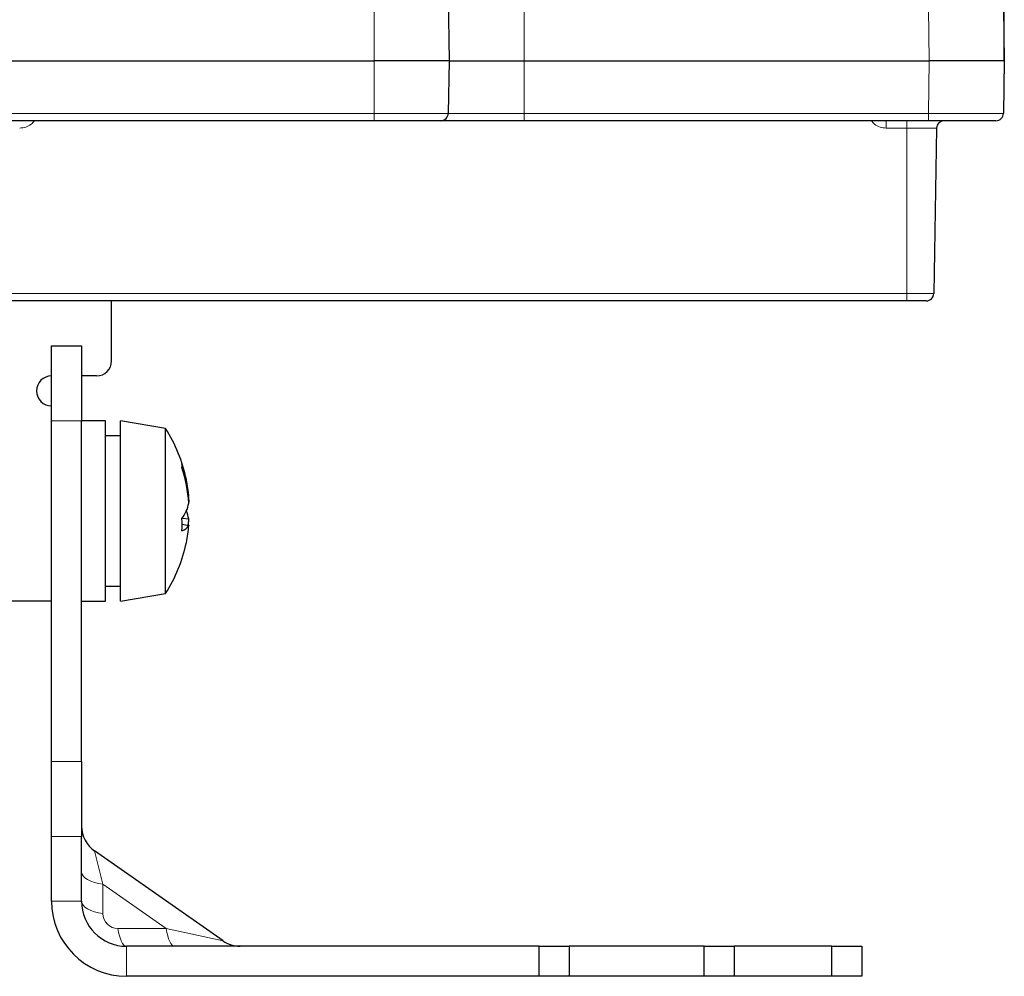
# Paper-space layout 'Blatt3' of a CAD drawing. Header units: millimetres. Extents: x 5 to 418, y 2 to 292.
# Tile 16 of 36: x 269 to 313, y 100 to 143. Entities that reach past the tile are written whole.
import ezdxf

# ---------------------------------------------------------------- set-up
doc = ezdxf.new("R2010")
doc.units = ezdxf.units.MM
doc.layers.add('SLD-0', color=7, linetype='Continuous')
doc.styles.add('SLDTEXTSTYLE0', font='TXT', dxfattribs={"width": 0.605})
doc.dimstyles.new('SLDDIMSTYLE5', dxfattribs={"dimtxt": 3.5, "dimasz": 3.302, "dimexe": 0, "dimexo": 0.0625, "dimgap": 0.875, "dimtad": 1, "dimlfac": 1.5, "dimrnd": 1e-09, "dimzin": 12, "dimdsep": 46, "dimtxsty": 'SLDTEXTSTYLE0', "dimsah": 1, "dimcen": 0.09, "dimadec": 0, "dimazin": 3, "dimtfac": 1, "dimtofl": 0, "dimtmove": 0, "dimatfit": 3, "dimfxl": 1, "dimfrac": 2, "dimtolj": 1, "dimtzin": 12, "dimarcsym": 0})

# ---------------------------------------------------------------- blocks, each defined once
blk = doc.blocks.new('_D_12')
at = {"layer": 'SLD-0', "color": 7}
for p, q in [((146.79, 140.933), (146.79, 271.389)), ((312.79, 140.933), (312.79, 271.389)), ((146.79, 270.389), (312.79, 270.389))]:
    blk.add_line(p, q, dxfattribs=at)
for points in [[(146.79, 270.389), (150.092, 269.881), (150.092, 270.897)], [(312.79, 270.389), (309.488, 270.897), (309.488, 269.881)]]:
    blk.add_solid(points, dxfattribs=at)
at = {"layer": 'SLD-0', "color": 7, "insert": (225.779, 274.901), "char_height": 3.5, "attachment_point": 1, "style": 'SLDTEXTSTYLE0'}
blk.add_mtext('249', dxfattribs=at)

psp = doc.layouts.new('Blatt3')

# ---------------------------------------------------------------- linework, layer by layer
at = {"color": 7, "linetype": 'Continuous', "lineweight": 25}
for p, q in [((287.9892, 148.6056), (288.1231, 140.9331)), ((312.749, 143.2723), (312.7898, 140.9331)), ((240.7898, 140.9331), (284.7898, 140.9331)), ((288.1231, 140.9331), (284.7898, 140.9331)), ((288.1231, 140.9331), (288.0823, 138.594)), ((288.1231, 140.9331), (291.4565, 140.9331)), ((291.4565, 140.9331), (309.457, 140.9331)), ((312.7898, 140.9331), (309.457, 140.9331)), ((312.7898, 140.9331), (312.749, 138.594)), ((284.7898, 138.2665), (240.7898, 138.2665)), ((287.749, 138.2665), (284.7898, 138.2665)), ((291.4565, 138.2665), (287.749, 138.2665)), ((309.4161, 138.2665), (291.4565, 138.2665)), ((312.4157, 138.2665), (309.4161, 138.2665)), ((309.7841, 137.9389), (309.6559, 130.594)), ((308.4565, 130.2665), (231.7145, 130.2665)), ((273.1231, 127.5998), (273.1231, 130.2665)), ((309.3226, 130.2665), (308.4565, 130.2665)), ((270.4565, 128.2665), (271.7898, 128.2665)), ((270.4565, 124.9331), (270.4565, 128.2665)), ((271.7898, 128.2665), (271.7898, 124.9331)), ((272.4565, 126.9331), (271.7898, 126.9331)), ((270.4565, 109.8135), (270.4565, 124.9331)), ((272.8565, 124.9331), (271.7898, 124.9331)), ((271.7898, 109.8135), (271.7898, 124.9331)), ((272.8565, 119.7793), (272.8565, 124.9331)), ((275.5231, 124.5998), (273.5231, 124.9331)), ((273.5231, 119.7793), (273.5231, 124.9331)), ((273.5231, 124.2665), (272.8565, 124.2665)), ((275.5231, 119.8755), (275.5231, 124.5998)), ((276.5242, 121.5739), (276.5504, 121.5791)), ((276.5327, 121.5459), (276.5504, 121.5492)), ((276.5489, 121.5694), (276.5504, 121.5696)), ((276.2566, 120.3454), (276.5504, 120.2872)), ((276.2667, 120.6164), (276.5504, 120.5863)), ((276.5274, 120.3214), (276.5504, 120.3171)), ((276.5468, 120.536), (276.5504, 120.5356)), ((276.5492, 120.5694), (276.5504, 120.5693)), ((275.5231, 117.2665), (275.5231, 119.8755)), ((276.5489, 120.2969), (276.5504, 120.2966)), ((272.8565, 116.9331), (272.8565, 119.7793)), ((273.5231, 116.9331), (273.5231, 119.7793)), ((272.8565, 117.5998), (273.5231, 117.5998)), ((273.5231, 116.9331), (275.5231, 117.2665)), ((270.4565, 116.9331), (231.8848, 116.9331)), ((271.7898, 116.9331), (272.8565, 116.9331)), ((270.4565, 106.4801), (270.4565, 109.8135)), ((271.7898, 109.8135), (271.7898, 106.4801)), ((270.4565, 103.5998), (270.4565, 106.4801)), ((271.7898, 103.5998), (271.7898, 106.4801)), ((278.0757, 101.8409), (272.3584, 105.8443)), ((292.1231, 101.5998), (273.7898, 101.5998)), ((292.1231, 100.2665), (292.1231, 101.5998)), ((292.1231, 101.5998), (293.4565, 101.5998)), ((293.4565, 101.5998), (293.4565, 100.2665)), ((299.4565, 101.5998), (293.4565, 101.5998)), ((299.4565, 100.2665), (299.4565, 101.5998)), ((299.4565, 101.5998), (300.7898, 101.5998)), ((300.7898, 101.5998), (300.7898, 100.2665)), ((305.1231, 101.5998), (300.7898, 101.5998)), ((305.1231, 100.2665), (305.1231, 101.5998)), ((305.1231, 101.5998), (306.4565, 101.5998)), ((306.4565, 101.5998), (306.4565, 100.2665)), ((292.1231, 100.2665), (273.7898, 100.2665)), ((293.4565, 100.2665), (292.1231, 100.2665)), ((299.4565, 100.2665), (293.4565, 100.2665)), ((300.7898, 100.2665), (299.4565, 100.2665)), ((305.1231, 100.2665), (300.7898, 100.2665)), ((306.4565, 100.2665), (305.1231, 100.2665))]:
    psp.add_line(p, q, dxfattribs=at)
at = {"color": 7, "linetype": 'Continuous', "lineweight": 18}
for p, q in [((291.4565, 148.6056), (291.4565, 140.9331)), ((284.7898, 140.9331), (284.7898, 145.2405)), ((309.457, 140.9331), (309.4161, 143.2723)), ((284.7898, 138.594), (284.7898, 140.9331)), ((291.4565, 140.9331), (291.4565, 138.594)), ((309.4161, 138.594), (309.457, 140.9331)), ((240.7898, 138.594), (284.7898, 138.594)), ((284.7898, 138.594), (288.0823, 138.594)), ((284.7898, 138.2665), (284.7898, 138.594)), ((288.0823, 138.594), (291.4565, 138.594)), ((291.4565, 138.2665), (291.4565, 138.594)), ((291.4565, 138.594), (309.4161, 138.594)), ((307.5397, 137.9389), (307.5397, 138.2665)), ((308.4565, 137.9389), (308.4565, 138.2665)), ((309.4161, 138.2665), (309.4161, 138.594)), ((308.4565, 137.9389), (307.5397, 137.9389)), ((309.7841, 137.9389), (308.4565, 137.9389)), ((308.4565, 130.594), (308.4565, 137.9389)), ((230.2763, 130.594), (308.4565, 130.594)), ((308.4565, 130.594), (309.6559, 130.594)), ((308.4565, 130.2665), (308.4565, 130.594)), ((271.7898, 124.9331), (270.4565, 124.9331)), ((270.4565, 109.8135), (271.7898, 109.8135)), ((271.7898, 106.4801), (270.4565, 106.4801)), ((272.3584, 105.8443), (272.7407, 104.3557)), ((272.7407, 104.3557), (272.7407, 103.0537)), ((275.5524, 102.387), (272.7407, 104.3557)), ((271.7898, 103.5998), (270.4565, 103.5998)), ((273.4074, 102.387), (275.5524, 102.387)), ((275.5524, 102.387), (278.0757, 101.8409)), ((273.7898, 101.5998), (273.7898, 100.2665))]:
    psp.add_line(p, q, dxfattribs=at)
at = {"color": 7, "linetype": 'Continuous', "lineweight": 25, "flags": 128}
for points in [[(276.5327, 121.5459), (276.5339, 121.534), (276.5504, 121.3306)], [(276.5243, 120.2931), (276.5339, 120.3003), (276.5504, 120.3171)], [(276.5274, 120.3214), (276.5339, 120.3849), (276.5504, 120.5863)], [(276.5327, 120.3204), (276.5339, 120.3322), (276.5504, 120.5356)]]:
    psp.add_lwpolyline(points, dxfattribs=at)
at = {"color": 7, "linetype": 'Continuous', "lineweight": 18, "flags": 128}
for points in [[(272.7407, 104.3557), (272.5421, 104.3888), (272.3584, 104.4349), (272.1941, 104.4929), (272.0536, 104.5614), (271.9405, 104.6386), (271.8575, 104.7225), (271.8068, 104.811), (271.7898, 104.9018)], [(271.7898, 103.5998), (271.8068, 103.509), (271.8575, 103.4205), (271.9405, 103.3366), (272.0536, 103.2594), (272.1941, 103.1909), (272.3584, 103.1328), (272.5421, 103.0867), (272.7407, 103.0537)], [(273.7898, 101.5998), (273.7298, 101.6135), (273.6711, 101.6544), (273.6148, 101.7216), (273.5621, 101.8138), (273.514, 101.929), (273.4717, 102.0648), (273.4359, 102.2186), (273.4074, 102.387)], [(275.9347, 101.5998), (275.8748, 101.6135), (275.816, 101.6544), (275.7597, 101.7216), (275.707, 101.8138), (275.659, 101.929), (275.6166, 102.0648), (275.5809, 102.2186), (275.5524, 102.387)]]:
    psp.add_lwpolyline(points, dxfattribs=at)
at = {"color": 7, "linetype": 'Continuous', "lineweight": 25}
for centre, radius, start, end in [((287.749, 138.5998), 0.3333, 270, 359), ((310.1174, 137.9331), 0.3333, 90, 179), ((312.4157, 138.5998), 0.3333, 270, 359), ((309.3226, 130.5998), 0.3333, 270, 359), ((272.4565, 127.5998), 0.6667, 270, 0), ((270.4565, 126.2665), 0.6667, 90, 270), ((269.7544, 120.9331), 6.8354, 11.82028, 32.44039), ((275.6818, 122.9505), 0.5749, 351.91977, 8.08023), ((270.93, 121.1772), 5.6347, 4.08929, 19.21048), ((269.7521, 120.8226), 6.8136, 3.84917, 17.4841), ((274.8929, 121.5945), 1.687, 323.60807, 349.25393), ((275.127, 120.3428), 1.444, 9.70727, 24.13067), ((269.9544, 120.3254), 6.3022, 357.56063, 2.43937), ((276.1223, 120.5344), 0.4943, 285.07987, 329.98506), ((270.8914, 120.6943), 5.6736, 348.18819, 355.88503), ((269.7544, 120.9331), 6.8354, 327.55961, 348.17972), ((273.1231, 106.9365), 1.3333, 180, 236.24119), ((273.7898, 103.5998), 3.3333, 180, 270), ((273.7898, 103.5998), 2, 180, 270), ((278.8405, 102.9331), 1.3333, 234.76172, 270)]:
    psp.add_arc(centre, radius, start, end, dxfattribs=at)
at = {"color": 7, "linetype": 'Continuous', "lineweight": 18}
psp.add_arc((273.4074, 103.0537), 0.6667, 180, 270, dxfattribs=at)
psp.add_ellipse((309.4152, 138.5998), major_axis=(3.3337, -0.0058), ratio=0.0017445, start_param=4.7126662, end_param=6.2831579, dxfattribs=at)
for points, knots in [([(269.699, 138.2665), (269.6526, 138.2136), (269.5457, 138.0919), (269.3141, 137.97), (269.1314, 137.9493), (269.0399, 137.9389)], [0, 0, 0, 0, 0.2767814, 0.6375732, 1, 1, 1, 1]), ([(307.5397, 137.9389), (307.4482, 137.9493), (307.2655, 137.97), (307.0339, 138.0919), (306.927, 138.2136), (306.8806, 138.2665)], [0, 0, 0, 0, 0.3624268, 0.7232186, 1, 1, 1, 1])]:
    psp.add_open_spline(points, degree=3, knots=knots, dxfattribs=at)

# ---------------------------------------------------------------- dimensions: what is measured, and where the dimension line sits
at = {"layer": 'SLD-0', "color": 7}
dim = psp.add_linear_dim(base=(312.7898, 270.3894), p1=(146.7898, 140.9331), p2=(312.7898, 140.9331), dimstyle='SLDDIMSTYLE5', dxfattribs=at)
dim.commit()
dim.dimension.update_dxf_attribs({"geometry": '_D_12', "text_midpoint": (229.7898, 270.3894), "dimtype": 160})

doc.saveas('drawing.dxf')
